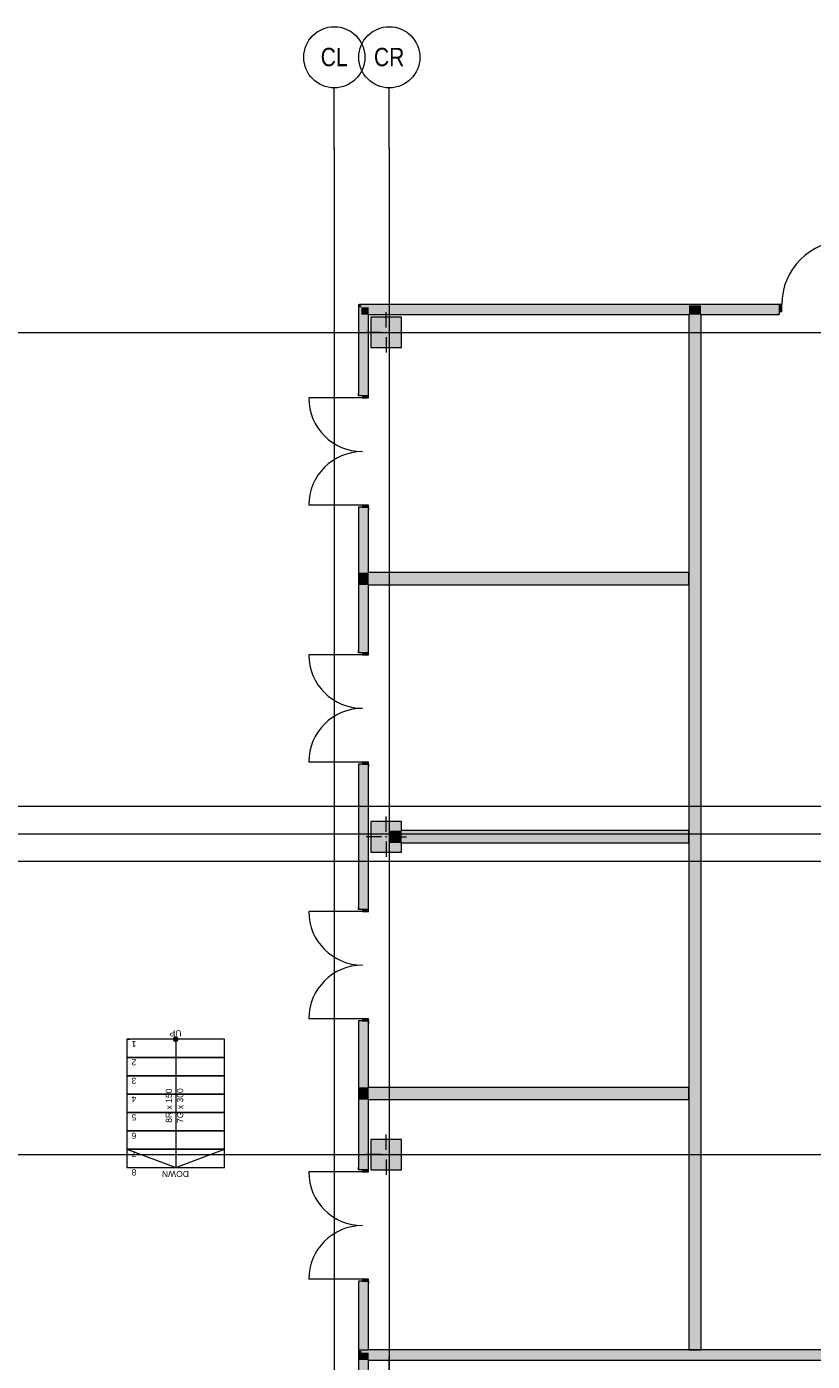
# Model space of a CAD drawing. Header units: millimetres. Extents: x -14761 to 157739, y -22400 to 107990.
# Tile 128 of 256: x 30517 to 43370, y 72370 to 94200. Entities that reach past the tile are written whole.
import ezdxf

# ---------------------------------------------------------------- set-up
doc = ezdxf.new("R2010")
doc.units = ezdxf.units.MM
doc.header["$MEASUREMENT"] = 0
for name, color, linetype in [('Конструктив - Колонны', 7, 'Continuous'), ('Конструктив - лестницы сущ', 7, 'Continuous'), ('Конструктив - Стены Внутр сущ.', 7, 'Continuous'), ('Конструктив - Стены наружние фасад', 7, 'Continuous'), ('Конструктив - Фасадные стены сущ', 7, 'Continuous'), ('Элемент Модели - Оси', 7, 'Continuous')]:
    doc.layers.add(name, color=color, linetype=linetype)
doc.styles.add('СГЕНЕРИР_СТИЛЬ_1', font='txt')
doc.styles.add('СГЕНЕРИР_СТИЛЬ_3', font='txt')

msp = doc.modelspace()

# ---------------------------------------------------------------- hatches: boundary and pattern name
at = {"layer": 'Конструктив - Колонны', "linetype": 'Continuous', "lineweight": 0, "true_color": 0x000000}
for points in [[(36150, 88950), (36650, 88950), (36650, 89450), (36150, 89450)], [(36150, 81200), (36150, 80700), (36650, 80700), (36650, 80850), (36450, 80850), (36450, 81050), (36650, 81050), (36650, 81200)], [(36450, 81050), (36450, 80850), (36650, 80850), (36650, 81050)], [(36150, 75500), (36650, 75500), (36650, 76000), (36150, 76000)]]:
    msp.add_hatch(color=18, dxfattribs=at).paths.add_polyline_path(points)
at = {"layer": 'Конструктив - лестницы сущ', "linetype": 'Continuous', "lineweight": 0, "true_color": 0xffffff}
msp.add_hatch(color=7, dxfattribs=at).paths.add_polyline_path([(32917, 77640, 1), (32992, 77640, 1)])
at = {"layer": 'Конструктив - Стены Внутр сущ.', "linetype": 'Continuous', "lineweight": 0, "true_color": 0x000000}
for points in [[(41350, 89610), (41550, 89610), (41550, 89640), (41350, 89640)], [(41350, 89490), (41550, 89490), (41550, 89610), (41350, 89610)], [(41350, 89490), (41350, 72555), (41550, 72555), (41550, 89490)], [(35990, 85070), (35990, 85270), (35960, 85270), (35960, 85070)], [(36110, 85070), (36110, 85270), (35990, 85270), (35990, 85070)], [(36110, 85070), (41350, 85070), (41350, 85270), (36110, 85270)], [(41350, 81050), (36650, 81050), (36650, 80850), (41350, 80850)], [(35990, 76650), (35990, 76850), (35960, 76850), (35960, 76650)], [(36110, 76650), (36110, 76850), (35990, 76850), (35990, 76650)], [(36110, 76650), (41350, 76650), (41350, 76850), (36110, 76850)]]:
    msp.add_hatch(color=18, dxfattribs=at).paths.add_polyline_path(points)
at = {"layer": 'Конструктив - Стены наружние фасад', "linetype": 'Continuous', "lineweight": 0, "true_color": 0x000000}
for points in [[(35960, 89655), (35945, 89655), (35960, 89640)], [(35960, 89640), (35945, 89655), (35945, 89640)], [(35945, 89640), (35945, 88160), (35960, 88160), (35960, 89640)], [(35960, 89655), (35960, 89640), (42830, 89640), (42830, 89655)], [(35990, 89640), (35960, 89640), (35990, 89610)], [(35990, 89610), (35960, 89640), (35960, 89610)], [(35960, 89610), (35960, 88160), (35990, 88160), (35990, 89610)], [(35990, 89610), (41350, 89610), (41350, 89640), (35990, 89640)], [(36110, 89610), (35990, 89610), (36110, 89490)], [(36110, 89490), (35990, 89610), (35990, 89490)], [(36110, 89490), (41350, 89490), (41350, 89610), (36110, 89610)], [(41550, 89610), (42830, 89610), (42830, 89640), (41550, 89640)], [(41550, 89490), (42830, 89490), (42830, 89610), (41550, 89610)], [(35990, 89490), (35990, 88160), (36110, 88160), (36110, 89490)], [(35960, 86340), (35945, 86340), (35945, 83960), (35960, 83960)], [(35990, 86340), (35960, 86340), (35960, 85270), (35990, 85270)], [(36110, 86340), (35990, 86340), (35990, 85270), (36110, 85270)], [(35960, 85070), (35960, 83960), (35990, 83960), (35990, 85070)], [(35990, 85070), (35990, 83960), (36110, 83960), (36110, 85070)], [(35960, 82140), (35945, 82140), (35945, 79760), (35960, 79760)], [(35960, 82140), (35960, 79760), (35990, 79760), (35990, 82140)], [(35990, 79760), (36110, 79760), (36110, 82140), (35990, 82140)], [(35960, 77940), (35945, 77940), (35945, 75500), (35960, 75500)], [(35960, 77940), (35960, 76850), (35990, 76850), (35990, 77940)], [(35990, 76850), (36110, 76850), (36110, 77940), (35990, 77940)], [(35960, 75500), (35990, 75500), (35990, 76650), (35960, 76650)], [(35990, 75500), (36110, 75500), (36110, 76650), (35990, 76650)], [(35945, 72555), (35960, 72555), (35960, 73680), (35945, 73680)], [(35960, 73680), (35960, 72555), (35990, 72555), (35990, 73680)], [(35990, 73680), (35990, 72555), (36110, 72555), (36110, 73680)], [(35945, 72540), (35960, 72540), (35960, 72555), (35945, 72555)], [(35945, 72510), (35960, 72510), (35960, 72540), (35945, 72540)], [(35945, 72390), (35960, 72390), (35960, 72510), (35945, 72510)], [(35960, 72540), (68980, 72540), (68980, 72555), (35960, 72555)], [(35960, 72510), (35990, 72510), (35990, 72540), (35960, 72540)], [(35960, 72390), (35990, 72390), (35990, 72510), (35960, 72510)], [(35990, 72510), (68980, 72510), (68980, 72540), (35990, 72540)], [(35990, 72390), (36110, 72390), (36110, 72510), (35990, 72510)], [(68980, 72510), (36110, 72510), (36110, 72390), (68980, 72390)], [(35945, 72390), (35945, 69550), (35960, 69550), (35960, 72390)], [(35960, 72390), (35960, 69550), (35990, 69550), (35990, 72390)], [(35990, 72390), (35990, 69550), (36110, 69550), (36110, 72390)]]:
    msp.add_hatch(color=18, dxfattribs=at).paths.add_polyline_path(points)
at = {"layer": 'Конструктив - Стены наружние фасад', "linetype": 'Continuous', "lineweight": 0, "true_color": 0x7f7f7f}
for points in [[(42830, 89540), (42870, 89540), (42870, 89655), (42830, 89655)], [(36010, 88160), (36010, 88128), (36110, 88128), (36110, 88160)], [(36110, 86340), (36110, 86372), (36010, 86372), (36010, 86340)], [(36010, 83960), (36010, 83928), (36110, 83928), (36110, 83960)], [(36110, 82140), (36110, 82172), (36010, 82172), (36010, 82140)], [(36010, 79760), (36010, 79728), (36110, 79728), (36110, 79760)], [(36110, 77940), (36110, 77972), (36010, 77972), (36010, 77940)], [(36010, 75500), (36010, 75468), (36110, 75468), (36110, 75500)], [(36110, 73680), (36110, 73712), (36010, 73712), (36010, 73680)]]:
    msp.add_hatch(color=8, dxfattribs=at).paths.add_polyline_path(points)

# ---------------------------------------------------------------- linework, layer by layer
at = {"layer": 'Конструктив - Колонны', "color": 7, "linetype": 'Continuous', "lineweight": 15}
for p, q in [((36400, 89280), (36400, 89530)), ((36320, 89200), (36070, 89200)), ((36400, 89120), (36400, 88870)), ((36480, 89200), (36730, 89200)), ((36400, 81030), (36400, 81280)), ((36320, 80950), (36070, 80950)), ((36400, 80870), (36400, 80620)), ((36480, 80950), (36730, 80950)), ((36400, 75830), (36400, 76080)), ((36320, 75750), (36070, 75750)), ((36400, 75670), (36400, 75420)), ((36480, 75750), (36730, 75750)), ((36450, 72130), (36450, 72430))]:
    msp.add_line(p, q, dxfattribs=at)
at = {"layer": 'Конструктив - Колонны', "color": 7, "linetype": 'Continuous', "lineweight": 15, "flags": 128}
for points in [[(36150, 88950), (36650, 88950), (36650, 89450), (36150, 89450)], [(36150, 75500), (36650, 75500), (36650, 76000), (36150, 76000)]]:
    msp.add_lwpolyline(points, close=True, dxfattribs=at)
msp.add_lwpolyline([(36650, 81050), (36650, 81200), (36150, 81200), (36150, 80700), (36650, 80700), (36650, 80850)], dxfattribs=at)
at = {"layer": 'Конструктив - Колонны', "color": 7, "linetype": 'Continuous', "lineweight": 15}
for p in [(36400, 89200), (36400, 80950), (36400, 75750)]:
    msp.add_point(p, dxfattribs=at)
at = {"layer": 'Конструктив - лестницы сущ', "color": 7, "linetype": 'Continuous', "lineweight": 15}
for p, q in [((33755, 77640), (32155, 77640)), ((32155, 77640), (32155, 75540)), ((33755, 77640), (32155, 77640)), ((32155, 77640), (32155, 77340)), ((32955, 77640), (32955, 77340)), ((33755, 75540), (33755, 77640)), ((33755, 77340), (33755, 77640)), ((32155, 77340), (33755, 77340)), ((33755, 77340), (32155, 77340)), ((32155, 77340), (32155, 77040)), ((32955, 77340), (32955, 75840)), ((33755, 77040), (33755, 77340)), ((32155, 77040), (33755, 77040)), ((33755, 77040), (32155, 77040)), ((32155, 77040), (32155, 76740)), ((33755, 76740), (33755, 77040)), ((32155, 76740), (33755, 76740)), ((33755, 76740), (32155, 76740)), ((32155, 76740), (32155, 76440)), ((33755, 76440), (33755, 76740)), ((32155, 76440), (33755, 76440)), ((33755, 76440), (32155, 76440)), ((32155, 76440), (32155, 76140)), ((33755, 76140), (33755, 76440)), ((32155, 76140), (33755, 76140)), ((33755, 76140), (32155, 76140)), ((32155, 76140), (32155, 75840)), ((33755, 75840), (33755, 76140)), ((32155, 75840), (33755, 75840)), ((33755, 75840), (32155, 75840)), ((32155, 75840), (32155, 75540)), ((32155, 75840), (32955, 75540)), ((32955, 75840), (32955, 75540)), ((32955, 75540), (33755, 75840)), ((33755, 75540), (33755, 75840)), ((32155, 75540), (33755, 75540)), ((32155, 75540), (33755, 75540))]:
    msp.add_line(p, q, dxfattribs=at)
at = {"layer": 'Конструктив - лестницы сущ', "color": 7, "linetype": 'Continuous', "lineweight": 15, "flags": 128}
msp.add_lwpolyline([(32917, 77640, 1), (32992, 77640, 1)], format="xyb", close=True, dxfattribs=at)
at = {"layer": 'Конструктив - Стены Внутр сущ.', "color": 7, "linetype": 'Continuous', "lineweight": 15, "flags": 128}
for points in [[(41350, 89490), (41350, 72555)], [(41550, 72555), (41550, 89490)], [(41350, 85270), (36110, 85270)], [(41350, 85070), (41350, 85270)], [(36110, 85070), (41350, 85070)], [(41350, 81050), (36650, 81050)], [(41350, 80850), (41350, 81050)], [(36650, 80850), (41350, 80850)], [(41350, 76850), (36110, 76850)], [(41350, 76650), (41350, 76850)], [(36110, 76650), (41350, 76650)], [(41350, 72555), (41550, 72555)]]:
    msp.add_lwpolyline(points, dxfattribs=at)
at = {"layer": 'Конструктив - Стены наружние фасад', "color": 7, "linetype": 'Continuous', "lineweight": 15}
for p, q in [((42830, 89655), (42793, 89655)), ((42830, 89655), (42793, 89655)), ((42830, 89655), (42793, 89655)), ((42830, 89655), (42830, 89640)), ((42870, 89655), (42830, 89655)), ((42830, 89655), (42830, 89540)), ((42830, 89655), (42830, 89640)), ((42830, 89655), (42830, 89640)), ((42830, 89640), (42830, 89610)), ((42830, 89640), (42830, 89610)), ((42830, 89640), (42830, 89610)), ((42830, 89610), (42830, 89540)), ((42830, 89610), (42830, 89540)), ((42830, 89610), (42830, 89540)), ((42830, 89540), (42830, 89490)), ((42830, 89540), (42870, 89540)), ((42830, 89540), (42830, 89490)), ((42830, 89540), (42830, 89490)), ((42870, 89540), (42870, 89655)), ((42830, 89490), (42793, 89490)), ((42830, 89490), (42793, 89490)), ((42830, 89490), (42793, 89490)), ((35945, 88160), (35945, 88203)), ((35945, 88160), (35945, 88203)), ((35945, 88160), (35945, 88203)), ((36110, 88160), (36110, 88203)), ((36110, 88160), (36110, 88203)), ((36110, 88160), (36110, 88203)), ((36010, 88128), (35132, 88128)), ((35960, 88160), (35945, 88160)), ((35960, 88160), (35945, 88160)), ((35960, 88160), (35945, 88160)), ((35990, 88160), (35960, 88160)), ((35990, 88160), (35960, 88160)), ((35990, 88160), (35960, 88160)), ((36010, 88160), (35990, 88160)), ((36010, 88160), (35990, 88160)), ((36010, 88160), (35990, 88160)), ((36110, 88160), (36010, 88160)), ((36010, 88160), (36010, 88128)), ((36110, 88160), (36010, 88160)), ((36110, 88160), (36010, 88160)), ((36110, 88160), (36010, 88160)), ((36010, 88128), (36110, 88128)), ((36110, 88128), (36110, 88160)), ((36010, 86372), (35132, 86372)), ((35945, 86340), (35945, 86297)), ((35960, 86340), (35945, 86340)), ((35960, 86340), (35945, 86340)), ((35960, 86340), (35945, 86340)), ((35945, 86340), (35945, 86297)), ((35945, 86340), (35945, 86297)), ((35990, 86340), (35960, 86340)), ((35990, 86340), (35960, 86340)), ((35990, 86340), (35960, 86340)), ((36010, 86340), (35990, 86340)), ((36010, 86340), (35990, 86340)), ((36010, 86340), (35990, 86340)), ((36110, 86372), (36010, 86372)), ((36010, 86372), (36010, 86340)), ((36110, 86340), (36010, 86340)), ((36010, 86340), (36110, 86340)), ((36110, 86340), (36010, 86340)), ((36110, 86340), (36010, 86340)), ((36110, 86340), (36110, 86372)), ((36110, 86340), (36110, 86297)), ((36110, 86340), (36110, 86297)), ((36110, 86340), (36110, 86297)), ((36010, 83928), (35132, 83928)), ((35945, 83960), (35945, 84003)), ((35945, 83960), (35945, 84003)), ((35945, 83960), (35945, 84003)), ((35960, 83960), (35945, 83960)), ((35960, 83960), (35945, 83960)), ((35960, 83960), (35945, 83960)), ((35990, 83960), (35960, 83960)), ((35990, 83960), (35960, 83960)), ((35990, 83960), (35960, 83960)), ((36010, 83960), (35990, 83960)), ((36010, 83960), (35990, 83960)), ((36010, 83960), (35990, 83960)), ((36110, 83960), (36010, 83960)), ((36010, 83960), (36010, 83928)), ((36110, 83960), (36010, 83960)), ((36110, 83960), (36010, 83960)), ((36110, 83960), (36010, 83960)), ((36010, 83928), (36110, 83928)), ((36110, 83960), (36110, 84003)), ((36110, 83960), (36110, 84003)), ((36110, 83960), (36110, 84003)), ((36110, 83928), (36110, 83960)), ((36010, 82172), (35132, 82172)), ((35945, 82140), (35945, 82097)), ((35960, 82140), (35945, 82140)), ((35960, 82140), (35945, 82140)), ((35960, 82140), (35945, 82140)), ((35945, 82140), (35945, 82097)), ((35945, 82140), (35945, 82097)), ((35990, 82140), (35960, 82140)), ((35990, 82140), (35960, 82140)), ((35990, 82140), (35960, 82140)), ((36010, 82140), (35990, 82140)), ((36010, 82140), (35990, 82140)), ((36010, 82140), (35990, 82140)), ((36110, 82172), (36010, 82172)), ((36010, 82172), (36010, 82140)), ((36110, 82140), (36010, 82140)), ((36010, 82140), (36110, 82140)), ((36110, 82140), (36010, 82140)), ((36110, 82140), (36010, 82140)), ((36110, 82140), (36110, 82172)), ((36110, 82140), (36110, 82097)), ((36110, 82140), (36110, 82097)), ((36110, 82140), (36110, 82097)), ((36010, 79728), (35132, 79728)), ((35945, 79760), (35945, 79803)), ((35945, 79760), (35945, 79803)), ((35945, 79760), (35945, 79803)), ((35960, 79760), (35945, 79760)), ((35960, 79760), (35945, 79760)), ((35960, 79760), (35945, 79760)), ((35990, 79760), (35960, 79760)), ((35990, 79760), (35960, 79760)), ((35990, 79760), (35960, 79760)), ((36010, 79760), (35990, 79760)), ((36010, 79760), (35990, 79760)), ((36010, 79760), (35990, 79760)), ((36110, 79760), (36010, 79760)), ((36010, 79760), (36010, 79728)), ((36110, 79760), (36010, 79760)), ((36110, 79760), (36010, 79760)), ((36110, 79760), (36010, 79760)), ((36010, 79728), (36110, 79728)), ((36110, 79760), (36110, 79803)), ((36110, 79760), (36110, 79803)), ((36110, 79760), (36110, 79803)), ((36110, 79728), (36110, 79760)), ((36010, 77972), (35132, 77972)), ((35945, 77940), (35945, 77897)), ((35960, 77940), (35945, 77940)), ((35960, 77940), (35945, 77940)), ((35960, 77940), (35945, 77940)), ((35945, 77940), (35945, 77897)), ((35945, 77940), (35945, 77897)), ((35990, 77940), (35960, 77940)), ((35990, 77940), (35960, 77940)), ((35990, 77940), (35960, 77940)), ((36010, 77940), (35990, 77940)), ((36010, 77940), (35990, 77940)), ((36010, 77940), (35990, 77940)), ((36110, 77972), (36010, 77972)), ((36010, 77972), (36010, 77940)), ((36110, 77940), (36010, 77940)), ((36010, 77940), (36110, 77940)), ((36110, 77940), (36010, 77940)), ((36110, 77940), (36010, 77940)), ((36110, 77940), (36110, 77972)), ((36110, 77940), (36110, 77897)), ((36110, 77940), (36110, 77897)), ((36110, 77940), (36110, 77897)), ((35945, 75500), (35945, 75543)), ((35945, 75500), (35945, 75543)), ((35945, 75500), (35945, 75543)), ((36110, 75500), (36110, 75543)), ((36110, 75500), (36110, 75543)), ((36110, 75500), (36110, 75543)), ((36010, 75468), (35132, 75468)), ((35960, 75500), (35945, 75500)), ((35960, 75500), (35945, 75500)), ((35960, 75500), (35945, 75500)), ((35990, 75500), (35960, 75500)), ((35990, 75500), (35960, 75500)), ((35990, 75500), (35960, 75500)), ((36010, 75500), (35990, 75500)), ((36010, 75500), (35990, 75500)), ((36010, 75500), (35990, 75500)), ((36110, 75500), (36010, 75500)), ((36010, 75500), (36010, 75468)), ((36110, 75500), (36010, 75500)), ((36110, 75500), (36010, 75500)), ((36110, 75500), (36010, 75500)), ((36010, 75468), (36110, 75468)), ((36110, 75468), (36110, 75500)), ((36010, 73712), (35132, 73712)), ((35945, 73680), (35945, 73637)), ((35960, 73680), (35945, 73680)), ((35960, 73680), (35945, 73680)), ((35960, 73680), (35945, 73680)), ((35945, 73680), (35945, 73637)), ((35945, 73680), (35945, 73637)), ((35990, 73680), (35960, 73680)), ((35990, 73680), (35960, 73680)), ((35990, 73680), (35960, 73680)), ((36010, 73680), (35990, 73680)), ((36010, 73680), (35990, 73680)), ((36010, 73680), (35990, 73680)), ((36110, 73712), (36010, 73712)), ((36010, 73712), (36010, 73680)), ((36110, 73680), (36010, 73680)), ((36010, 73680), (36110, 73680)), ((36110, 73680), (36010, 73680)), ((36110, 73680), (36010, 73680)), ((36110, 73680), (36110, 73712)), ((36110, 73680), (36110, 73637)), ((36110, 73680), (36110, 73637)), ((36110, 73680), (36110, 73637))]:
    msp.add_line(p, q, dxfattribs=at)
at = {"layer": 'Конструктив - Стены наружние фасад', "color": 7, "linetype": 'Continuous', "lineweight": 15, "flags": 128}
for points in [[(35945, 89655), (35960, 89655)], [(35945, 89655), (35945, 88160)], [(42830, 89655), (35960, 89655)], [(36110, 88160), (36110, 89490)], [(36110, 89490), (41350, 89490)], [(41550, 89490), (42830, 89490)], [(35945, 86340), (35945, 83960)], [(36110, 85270), (36110, 86340)], [(36110, 83960), (36110, 85070)], [(35945, 82140), (35945, 79760)], [(36110, 79760), (36110, 82140)], [(35945, 77940), (35945, 75500)], [(36110, 76850), (36110, 77940)], [(36110, 75500), (36110, 76650)], [(35945, 73680), (35945, 72555)], [(36110, 72555), (36110, 73680)], [(35945, 72555), (35960, 72555)], [(35945, 72555), (35945, 72540)], [(35945, 72540), (35945, 72510)], [(35945, 72510), (35945, 72390)], [(35960, 72555), (35990, 72555)], [(35990, 72555), (36110, 72555)], [(52740, 72555), (36110, 72555)], [(35945, 72390), (35945, 69550)], [(36110, 69550), (36110, 72390)], [(36110, 72390), (68980, 72390)]]:
    msp.add_lwpolyline(points, dxfattribs=at)
at = {"layer": 'Конструктив - Стены наружние фасад', "color": 7, "linetype": 'Continuous', "lineweight": 15}
for centre, radius, start, end in [((43910, 89655), 1040, 90, 180), ((36010, 88128), 878, 180, 270), ((36010, 86372), 878, 90, 180), ((36010, 83928), 878, 180, 270), ((36010, 82172), 878, 90, 180), ((36010, 79728), 878, 180, 270), ((36010, 77972), 878, 90, 180), ((36010, 75468), 878, 180, 270), ((36010, 73712), 878, 90, 180)]:
    msp.add_arc(centre, radius, start, end, dxfattribs=at)
at = {"layer": 'Конструктив - Фасадные стены сущ', "color": 7, "linetype": 'Continuous', "lineweight": 15}
msp.add_line((32155, 77640), (32205, 77640), dxfattribs=at)
at = {"layer": 'Элемент Модели - Оси', "color": 7, "linetype": 'Continuous', "lineweight": 15}
for p, q in [((35550, 92200), (35550, 93200)), ((36450, 92200), (36450, 93200)), ((35550, 92200), (35550, -1975)), ((36450, 92200), (36450, -1975)), ((-12761, 89200), (155650, 89200)), ((-12137, 81450), (155027, 81450)), ((-12761, 81000), (155650, 81000)), ((-12163, 80550), (155052, 80550)), ((-12761, 75750), (155650, 75750))]:
    msp.add_line(p, q, dxfattribs=at)
for centre in [(35550, 93700), (36450, 93700)]:
    msp.add_circle(centre, 500, dxfattribs=at)
for p in [(35550, 92200), (35550, 92200), (36450, 92200), (36450, 92200)]:
    msp.add_point(p, dxfattribs=at)

# ---------------------------------------------------------------- texts
at = {"layer": 'Конструктив - лестницы сущ', "color": 161, "lineweight": 20, "true_color": 0x78aaff, "char_height": 100, "style": 'СГЕНЕРИР_СТИЛЬ_1'}
for s, insert, attachment_point, rotation in [('\\A1;{\\pql;\\fArial|b0|i0|c204|p38;UP}', (33050, 77735), 4, 180), ('\\A1;{\\pql;\\fArial|b0|i0|c204|p38;1}', (32311, 77560), 4, 180), ('\\A1;{\\pql;\\fArial|b0|i0|c204|p38;2}', (32311, 77260), 4, 180), ('\\A1;{\\pql;\\fArial|b0|i0|c204|p38;3}', (32311, 76960), 4, 180), ('\\A1;{\\pqc;\\pt0,7100;\\fArial|b0|i0|c204|p38;8R x \\fArial|b0|i0|c204|p38;150\\fArial|b0|i0|c204|p38;\\A1{\\H.66x;\\S^  ;}\\fArial|b0|i0|c204|p38;\\fArial|b0|i0|c204|p38;\\fArial|b0|i0|c204|p38;\\fArial|b0|i0|c204|p38;\\A1{\\H.66x;\\S^  ;}\\fArial|b0|i0|c204|p38;\\fArial|b0|i0|c204|p38;\\fArial|b0|i0|c204|p38;\\fArial|b0|i0|c204|p38;\\A1{\\H.66x;\\S^  ;}\\fArial|b0|i0|c204|p38;}', (32922, 76590), 8, 90), ('\\A1;{\\pqc;\\pt0,7100;\\fArial|b0|i0|c204|p38;7G x \\fArial|b0|i0|c204|p38;300\\fArial|b0|i0|c204|p38;\\A1{\\H.66x;\\S^  ;}\\fArial|b0|i0|c204|p38;\\fArial|b0|i0|c204|p38;\\fArial|b0|i0|c204|p38;\\fArial|b0|i0|c204|p38;\\A1{\\H.66x;\\S^  ;}\\fArial|b0|i0|c204|p38;\\fArial|b0|i0|c204|p38;\\fArial|b0|i0|c204|p38;\\fArial|b0|i0|c204|p38;\\A1{\\H.66x;\\S^  ;}\\fArial|b0|i0|c204|p38;}', (32978, 76590), 2, 90), ('\\A1;{\\pql;\\fArial|b0|i0|c204|p38;4}', (32311, 76660), 4, 180), ('\\A1;{\\pql;\\fArial|b0|i0|c204|p38;5}', (32311, 76360), 4, 180), ('\\A1;{\\pql;\\fArial|b0|i0|c204|p38;6}', (32311, 76060), 4, 180), ('\\A1;{\\pql;\\fArial|b0|i0|c204|p38;7}', (32311, 75760), 4, 180), ('\\A1;{\\pql;\\fArial|b0|i0|c204|p38;8}', (32311, 75460), 4, 180), ('\\A1;{\\pql;\\fArial|b0|i0|c204|p38;DOWN}', (33172, 75435), 4, 180)]:
    msp.add_mtext(s, dxfattribs=dict(at, insert=insert, attachment_point=attachment_point, rotation=rotation))
at = {"layer": 'Элемент Модели - Оси', "color": 30, "lineweight": 5, "true_color": 0xff823e, "char_height": 300, "attachment_point": 4, "style": 'СГЕНЕРИР_СТИЛЬ_3'}
for s, insert in [('\\A1;{\\pql;\\pt0;\\fArial Narrow|b0|i0|c204|p34;CL}', (35328, 93702)), ('\\A1;{\\pql;\\pt0;\\fArial Narrow|b0|i0|c204|p34;CR}', (36199, 93702))]:
    msp.add_mtext(s, dxfattribs=dict(at, insert=insert))

doc.saveas('drawing.dxf')
